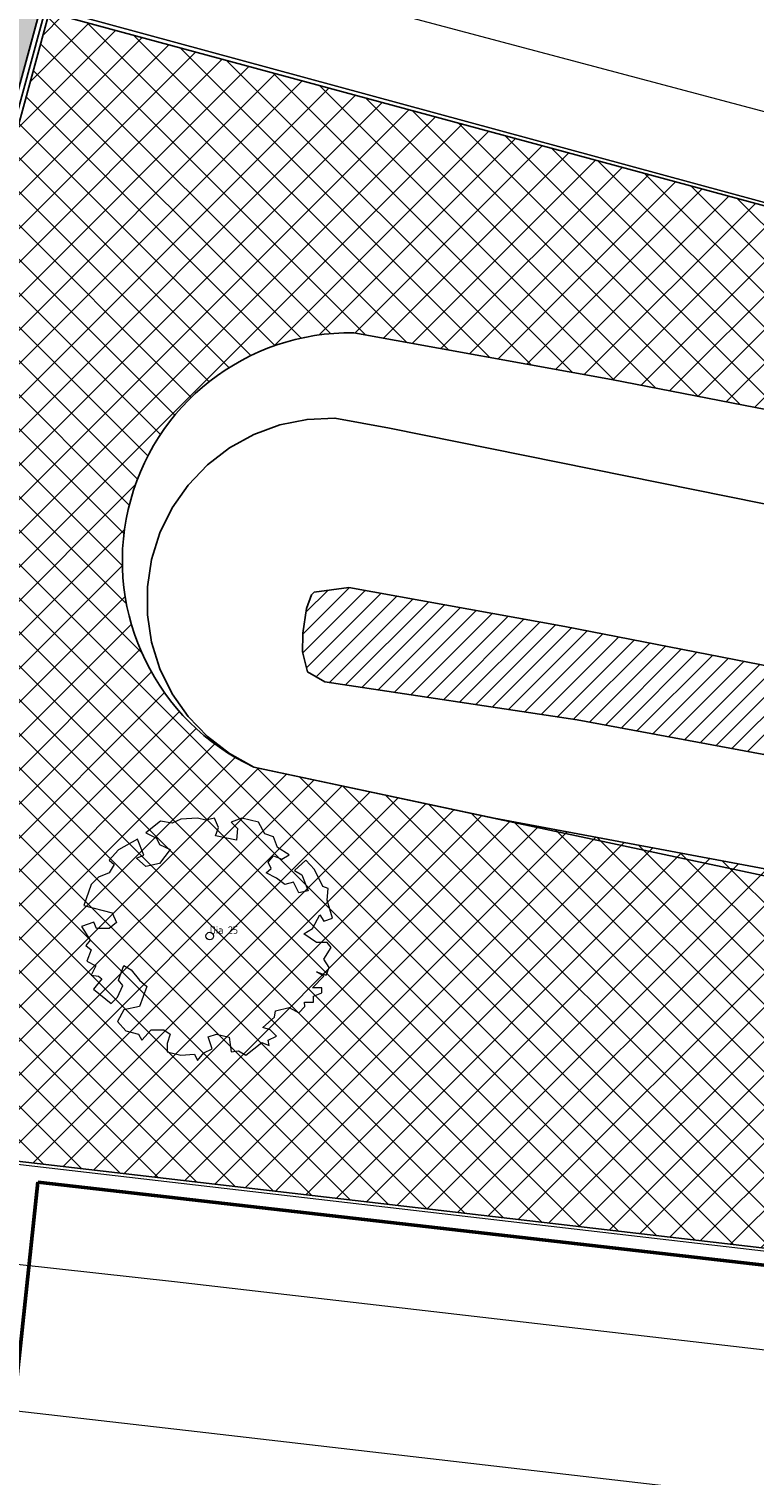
# Model space of a CAD drawing. Header units: metres. Extents: x 252743 to 254903, y 592696 to 593766.
# Tile 3 of 256: x 253656 to 253671, y 592881 to 592910. Entities that reach past the tile are written whole.
import ezdxf
from ezdxf.enums import TextEntityAlignment as Align
from ezdxf.lldxf.tags import DXFTag

# ---------------------------------------------------------------- set-up
doc = ezdxf.new("R2010")
doc.units = ezdxf.units.M
for name, pattern in [('DASHED', [19.049999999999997, 12.7, -6.35]), ('IMPORT-KG-KADASTRAAL-SO _2_', [0]), ('IMPORT-KG-PERCEEL-SO _2_', [0])]:
    doc.linetypes.add(name, pattern=pattern)
for name, color, linetype, lineweight in [('132034000_dwg', 8, 'Continuous', 5), ('ALGEMEEN WERKGRENS', 10, 'FENCELINE1', 50), ('B-BH-KG-GRENS_KADASTRAAL-G', 250, 'IMPORT-KG-KADASTRAAL-SO _2_', 18), ('B-BH-KG-GRENS_PERCEEL-G', 250, 'IMPORT-KG-PERCEEL-SO _2_', 18), ('B-BH-OG-TERREIN_OEVER-G', 250, 'Continuous', 18), ('B-BH-OG-WATER-G', 250, 'Continuous', 18), ('B-BH-VH-GESLOTENVERHARDING-G', 250, 'Continuous', 18), ('B-BH-VH-OPENVERHARDING-G', 250, 'Continuous', 18), ('B-WE-GR-BOOM-S6', 8, 'Continuous', 9), ('B-WE-GR-BOOM_STAMDIAMETER-T', 7, 'Continuous', 25), ('N-woningen', 1, 'Continuous', 0)]:
    doc.layers.add(name, color=color, linetype=linetype, lineweight=lineweight)
for name, color, linetype in [('B-WATER-BOVENINSTEEK', 8, 'Continuous'), ('B-WATER-TE-BAGGEREN-WATERGANG', 140, 'Continuous'), ('N-GR-ARC-GROENVOORZIENING-N', 82, 'Continuous'), ('N-WATER-TALUD', 7, 'Continuous'), ('N-WB-ARC-BETONTEGEL 30X30', 8, 'Continuous'), ('N-WB-BAND GAZONBAND 10x20', 7, 'DASHED'), ('N-WB-KANTVERHARDING', 2, 'Continuous')]:
    doc.layers.add(name, color=color, linetype=linetype)
doc.layers.add('B-WE-KG-GRENS_PERCEEL-G', color=7, linetype='KG-PERCEEL-SO', lineweight=18, true_color=0x00a6ff)
doc.layers.get('0').freeze()
doc.styles.add('NLCS-ISO', font='txt')
doc.styles.get("Standard").update_dxf_attribs({"font": 'simplex.shx'})
doc.linetypes.add('FENCELINE1', pattern='A,6.35,-2.54,[133,ltypeshp.shx,S=2.54,R=0,X=-2.54,Y=0],-2.54,25.4', length=36.83)
tags = doc.linetypes.add('KG-PERCEEL-SO', pattern='A,5.5,-2,["P",Standard,S=1.8,R=0,X=-0.5,Y=-0.9],-2,5.5,-2,[5,NLCS.SHX,S=0.75,R=0,X=0,Y=0],-2', length=19).pattern_tags.tags
tags[6] = DXFTag(74, 10)
pattern_1 = [(45, (0, 0), (-0.3367596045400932, 0.3367596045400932), []), (135, (0, 0), (-0.3367596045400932, -0.3367596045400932), [])]

# ---------------------------------------------------------------- blocks, each defined once
blk = doc.blocks.new('SGR-BOOM_06_ST')
at = {"linetype": 'Continuous', "flags": 128}
blk.add_lwpolyline([(2.697926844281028, 3.519936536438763), (2.530031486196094, 3.938911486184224), (2.197017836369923, 4.064448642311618), (1.94450365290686, 4.524361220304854), (1.273022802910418, 4.692183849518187), (0.8554126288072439, 4.524288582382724), (1.107912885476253, 4.273186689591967), (1.064270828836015, 3.811889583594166), (0.2276521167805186, 3.979701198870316), (0.3518243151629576, 4.315444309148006), (0.1839317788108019, 4.692111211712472), (-0.1504327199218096, 4.608837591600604), (-0.4861730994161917, 4.692066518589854), (-1.154910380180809, 4.649713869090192), (-1.490634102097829, 4.483188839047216), (-1.95193375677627, 4.56504461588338), (-2.538756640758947, 4.105076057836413), (-2.119756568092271, 3.896293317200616), (-1.994180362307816, 3.643818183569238), (-1.575180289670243, 3.435035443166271), (-1.994130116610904, 2.890461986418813), (-2.538667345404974, 2.766231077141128), (-2.915367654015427, 3.099211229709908), (-2.619546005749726, 3.216664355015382), (-2.873110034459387, 3.855299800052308), (-3.627802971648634, 3.434898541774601), (-4.004453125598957, 3.015887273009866), (-3.794266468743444, 2.84803387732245), (-4.004419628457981, 2.513649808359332), (-4.424759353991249, 2.345754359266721), (-4.716801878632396, 2.05367287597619), (-5.01017267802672, 1.214316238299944), (-3.88011881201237, 0.9209648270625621), (-3.712226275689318, 0.5442979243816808), (-4.004271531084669, 0.2931597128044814), (-4.506508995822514, 0.2931262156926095), (-4.602327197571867, 0.5555981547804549), (-5.093368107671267, 0.3763383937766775), (-4.757596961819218, -0.1681847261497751), (-4.925450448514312, -0.3770066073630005), (-4.716628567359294, -0.544860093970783), (-4.88446521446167, -1.006165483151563), (-4.532341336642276, -1.182198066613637), (-4.716561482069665, -1.550699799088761), (-4.424496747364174, -1.591623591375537), (-4.292786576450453, -1.70719043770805), (-4.61907625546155, -2.106831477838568), (-3.920821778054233, -2.682045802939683), (-3.668355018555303, -2.430910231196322), (-3.459575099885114, -1.969602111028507), (-3.627456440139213, -1.760802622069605), (-3.418684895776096, -1.173935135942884), (-3.123882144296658, -1.341782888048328), (-2.788119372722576, -1.760746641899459), (-2.496040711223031, -2.010481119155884), (-2.788049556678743, -2.807529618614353), (-3.418567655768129, -2.931766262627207), (-3.668290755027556, -3.394441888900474), (-3.332530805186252, -3.771097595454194), (-2.831649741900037, -3.896623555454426), (-2.768861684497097, -4.022178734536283), (-2.70607362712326, -4.147733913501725), (-2.328058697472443, -3.728722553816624), (-1.825821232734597, -3.728689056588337), (-1.574691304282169, -3.89653972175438), (-1.698860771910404, -4.27322610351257), (-1.6988383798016, -4.608960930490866), (-1.154284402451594, -4.735848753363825), (-0.6097418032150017, -4.692139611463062), (-0.4855303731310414, -4.944614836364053), (-0.2330665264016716, -4.64980644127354), (0.1012924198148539, -4.483281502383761), (-0.05880460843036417, -4.006538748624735), (0.2691206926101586, -3.89641674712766), (0.7727313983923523, -4.023307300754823), (0.8560217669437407, -4.608790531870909), (1.149445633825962, -4.565098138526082), (1.441519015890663, -4.735675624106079), (2.070647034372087, -4.232031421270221), (2.365446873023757, -4.356206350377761), (2.321760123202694, -4.14739857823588), (2.657483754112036, -3.979508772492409), (2.406348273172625, -3.728406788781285), (2.112915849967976, -3.643810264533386), (2.574182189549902, -3.226158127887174), (2.615108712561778, -2.975036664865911), (3.159645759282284, -2.848076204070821), (3.537702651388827, -3.058226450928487), (3.787439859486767, -2.807091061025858), (3.770391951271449, -2.632754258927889), (4.123163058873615, -2.632730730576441), (4.123146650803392, -2.386717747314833), (4.458873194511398, -2.262500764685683), (4.458859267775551, -2.05369007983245), (4.082181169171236, -2.05371520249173), (4.543444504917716, -1.591025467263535), (4.250006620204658, -1.424542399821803), (4.626693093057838, -1.550076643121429), (4.752232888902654, -1.256641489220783), (4.54339981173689, -0.9209205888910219), (4.835431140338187, -0.4609716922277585), (4.667549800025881, -0.2521722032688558), (4.249928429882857, -0.2522000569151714), (3.746303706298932, 0.08486595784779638), (4.082024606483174, 0.2936990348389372), (4.375415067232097, 0.8382641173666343), (4.543299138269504, 0.5885213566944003), (4.876296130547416, 0.7127381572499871), (4.667437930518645, 1.425137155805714), (4.711079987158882, 1.886434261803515), (4.499534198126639, 1.969671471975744), (4.163754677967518, 2.639753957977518), (3.828442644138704, 3.012677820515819), (3.373874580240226, 2.603955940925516), (3.662895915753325, 2.430909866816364), (3.914056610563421, 1.801765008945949), (3.537384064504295, 1.718488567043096), (3.327180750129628, 2.136095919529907), (2.991451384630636, 2.054186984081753), (2.657064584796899, 2.305283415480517), (2.238064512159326, 2.514066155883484), (2.446864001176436, 2.681947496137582), (2.321287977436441, 2.931693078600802), (2.530081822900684, 3.184190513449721), (2.865825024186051, 3.05865353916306), (3.159240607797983, 3.226540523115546)], close=True, dxfattribs=at)
blk.add_circle((0, 0), 0.15)
at = {"layer": 'B-WE-GR-BOOM_STAMDIAMETER-T', "style": 'NLCS-ISO'}
blk.add_attdef('STAMDIAMETER', text='', height=0.3, dxfattribs=at).set_placement((0, 0), align=Align.BOTTOM_LEFT)
blk = doc.blocks.new('132034000_dwg_GWW-CAD Brk tekening 12A-1381409-Plot dakaanzicht')
at = {"layer": 'B-BH-KG-GRENS_KADASTRAAL-G', "color": 253, "linetype": 'Continuous', "lineweight": 9, "flags": 128}
blk.add_lwpolyline([(253709161.0116581, 592905031.9403845), (253711784, 592904347.0000001), (253709545, 592895825.0000001), (253699930, 592898291.0000001), (253684274, 592902545.0000001), (253656595, 592910066.0000001), (253658879, 592918466.0000001), (253662950.8999818, 592917386.655427)], dxfattribs=at)
at = {"layer": 'B-BH-KG-GRENS_PERCEEL-G', "color": 253, "linetype": 'Continuous', "lineweight": 9, "flags": 128}
for points in [[(253672689.0093528, 592953993.5533513), (253668818, 592955029.0000001), (253667142, 592948863), (253665489, 592942783.0000001), (253663836, 592936704.0000001), (253662184, 592930625.0000001), (253660531, 592924545.0000001), (253658879, 592918466.0000001), (253656595, 592910066.0000001), (253684274, 592902545.0000001), (253699930, 592898291.0000001), (253700067, 592852071.0000001), (253696706, 592852580.0000001), (253696669, 592852586.0000001), (253687651, 592853959.0000001), (253678518, 592855357.0000001), (253672593, 592856254.0000001), (253666660, 592857150.0000001), (253660725, 592858057.0000001), (253654793, 592858953), (253646243, 592860252.0000001), (253641949, 592830053), (253641778, 592828808.0000001), (253641308.8610353, 592825506.0123112)], [(253673422.4149097, 592914610.9554193), (253685668, 592911365.0000001), (253683990, 592905030.0000002), (253684869, 592904792.0000001), (253684274, 592902545.0000001), (253656595, 592910066.0000001), (253658879, 592918466.0000001)]]:
    blk.add_lwpolyline(points, dxfattribs=at)
blk = doc.blocks.new('132034000_dwg_GWW-CAD Bgt tekening 12A-1381416-Plot dakaanzicht')
at = {"layer": 'B-BH-OG-TERREIN_OEVER-G', "color": 253, "lineweight": 9, "flags": 128}
blk.add_lwpolyline([(253673967, 592892136), (253660727, 592894955), (253660243, 592895222), (253659805, 592895560), (253659423, 592895961), (253659107, 592896414), (253658863, 592896911), (253658697, 592897438), (253658613, 592897985), (253658613, 592898538), (253658697, 592899085), (253658863, 592899613), (253659107, 592900109), (253659423, 592900562), (253659805, 592900963), (253660243, 592901301), (253660727, 592901568), (253661246, 592901759), (253661788, 592901869), (253662341, 592901895), (253663426, 592901697), (253700412, 592894223)], dxfattribs=at)
blk.add_lwpolyline([(253661926, 592898430), (253661876, 592898381), (253661776, 592898109), (253661701, 592897615), (253661701, 592897590), (253661700, 592897244), (253661797, 592896848), (253662143, 592896650), (253667158, 592895894), (253683266, 592892906), (253697718, 592890392), (253698978, 592890092), (253699497, 592890066), (253699794, 592890312), (253699968, 592890583), (253700068, 592891053), (253700069, 592891349), (253699971, 592891597), (253699576, 592891771), (253683542, 592894512), (253666916, 592897748), (253662618, 592898527)], close=True, dxfattribs=at)
at = {"layer": 'B-BH-OG-WATER-G', "color": 253, "lineweight": 9, "flags": 128}
blk.add_lwpolyline([(253666916, 592897748), (253683542, 592894512), (253699576, 592891771), (253699971, 592891597), (253700069, 592891349), (253700068, 592891053), (253699968, 592890583), (253699794, 592890312), (253699497, 592890066), (253698978, 592890092), (253697718, 592890392), (253683266, 592892906), (253667158, 592895894), (253662143, 592896650), (253661797, 592896848), (253661700, 592897244), (253661701, 592897590), (253661701, 592897615), (253661776, 592898109), (253661876, 592898381), (253661926, 592898430), (253662618, 592898527)], close=True, dxfattribs=at)
at = {"layer": 'B-BH-VH-GESLOTENVERHARDING-G', "color": 253, "lineweight": 9, "flags": 128}
blk.add_lwpolyline([(253710229, 592875884), (253722363, 592874481), (253726394, 592874015), (253737753, 592872654), (253737548, 592871023), (253734676, 592871356), (253734297, 592868078), (253737137, 592867749), (253736965, 592866375), (253731688, 592867072), (253729936, 592867303), (253729531, 592867366), (253657389, 592875820), (253654207, 592876106), (253651817, 592876370), (253651361, 592876389), (253649893, 592876587), (253650426, 592882791), (253652597, 592882542), (253654909, 592882277), (253659600, 592881739), (253701581, 592876885), (253704362, 592876563), (253706653, 592876298)], close=True, dxfattribs=at)
at = {"layer": 'B-BH-VH-OPENVERHARDING-G', "color": 253, "lineweight": 9, "flags": 128}
blk.add_lwpolyline([(253706653, 592876298), (253704362, 592876563), (253701581, 592876885), (253701779, 592879785), (253659152, 592884719), (253655235, 592885152), (253654909, 592882277), (253652597, 592882542), (253650426, 592882791), (253649992, 592882841), (253650317, 592885739), (253646274, 592886196), (253640744, 592886871), (253640323, 592886934), (253640483, 592888791), (253640935, 592888726), (253648543, 592887815), (253650151, 592887741), (253705715, 592881284)], dxfattribs=at)
blk = doc.blocks.new('132034000_dwg-1357416-Plot dakaanzicht')
for name in ['132034000_dwg_GWW-CAD Brk tekening 12A-1381409-Plot dakaanzicht', '132034000_dwg_GWW-CAD Bgt tekening 12A-1381416-Plot dakaanzicht']:
    blk.add_blockref(name, (0, 0))

msp = doc.modelspace()

# ---------------------------------------------------------------- hatches: boundary and pattern name
at = {"layer": 'B-WATER-TE-BAGGEREN-WATERGANG'}
h = msp.add_hatch(dxfattribs=at)
h.set_pattern_fill('ANSI31', color=256, scale=0.08299999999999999)
h.set_pattern_definition([(45, (0, 0), (-0.1863403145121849, 0.1863403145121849), [])])
h.paths.add_polyline_path([(253666.916, 592897.748), (253662.618, 592898.527), (253661.926, 592898.43), (253661.876, 592898.381), (253661.776, 592898.109), (253661.701, 592897.615), (253661.701, 592897.59), (253661.7, 592897.244), (253661.797, 592896.848), (253662.143, 592896.65), (253667.158, 592895.894), (253683.266, 592892.906), (253697.718, 592890.392), (253698.978, 592890.092), (253699.497, 592890.066), (253699.794, 592890.312), (253699.968, 592890.583), (253700.068, 592891.053), (253700.069, 592891.349), (253699.971, 592891.597), (253699.576, 592891.771), (253683.542, 592894.512)])
at = {"layer": 'N-GR-ARC-GROENVOORZIENING-N'}
h = msp.add_hatch(dxfattribs=at)
h.set_pattern_fill('ANSI37', color=256, scale=0.15)
h.set_pattern_definition(pattern_1)
edge = h.paths.add_edge_path(flags=16)
edge.add_arc((253688.6698402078, 592784.8656937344), 174.2347316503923, 102.9304769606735, 105.25854692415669, ccw=False)
edge.add_arc((253650.8464449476, 592948.1681098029), 6.617455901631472, 1.5252866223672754, 100.13854102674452, ccw=False)
edge.add_line((253657.4615561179, 592948.3442540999), (253657.328911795, 592946.6391904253))
edge.add_line((253657.328911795, 592946.6391904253), (253651.4989787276, 592923.8406896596))
edge.add_arc((253631.4254984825, 592927.3930515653), 20.38538408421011, 303.48306557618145, 349.96438851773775, ccw=False)
edge.add_line((253642.6719211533, 592910.3906440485), (253637.223999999, 592907.1339999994))
edge.add_line((253637.223999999, 592907.1339999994), (253634.7609999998, 592905.6579999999))
edge.add_line((253634.7609999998, 592905.6579999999), (253629.1079999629, 592902.8029999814))
edge.add_line((253629.1079999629, 592902.8029999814), (253619.5380000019, 592901.0940000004))
edge.add_line((253619.5380000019, 592901.0940000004), (253607.267000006, 592899.6020000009))
edge.add_line((253607.267000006, 592899.6020000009), (253601.4839999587, 592899.5270000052))
edge.add_line((253601.4839999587, 592899.5270000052), (253590.8585648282, 592900.8378301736))
edge.add_line((253590.8585648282, 592900.8378301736), (253577.7541256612, 592902.454488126))
edge.add_line((253577.7541256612, 592902.454488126), (253567.6124749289, 592903.7521695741))
edge.add_arc((253568.9993954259, 592906.8181113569), 3.365047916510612, 98.9760628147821, 245.659734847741, ccw=False)
edge.add_arc((253475.9104541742, 592150.8357836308), 764.9274037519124, 81.6488871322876, 83.04959971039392, ccw=False)
edge.add_arc((253600.2276280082, 592989.8688168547), 83.27251561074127, 260.8653323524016, 280.5804538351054)
edge.add_arc((253611.6611895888, 592922.35444776), 14.85181616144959, 285.050621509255, 334.5956114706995)
edge.add_arc((253613.4278320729, 592922.5804567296), 13.38757452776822, 330.4746965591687, 372.894413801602)
edge.add_arc((253659.4134931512, 592927.8635593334), 33.01558556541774, 148.8830366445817, 183.9870336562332, ccw=False)
edge.add_arc((253648.9425040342, 592931.5698085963), 22.24875944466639, 105.98479150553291, 143.1091290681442, ccw=False)
edge = h.paths.add_edge_path()
edge.add_line((253627.4600391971, 592951.913796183), (253645.7713144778, 592956.531983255))
edge.add_line((253645.7713144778, 592956.531983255), (253653.4987677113, 592957.1479468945))
edge.add_line((253653.4987677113, 592957.1479468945), (253661.8082002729, 592954.9218046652))
edge.add_line((253661.8082002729, 592954.9218046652), (253662.2109392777, 592953.5636054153))
edge.add_line((253662.2109392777, 592953.5636054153), (253662.7253929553, 592951.7298562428))
edge.add_arc((253658.7534774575, 592950.2296084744), 4.245804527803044, -17.117870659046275, 20.692248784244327, ccw=False)
edge.add_line((253662.81119818, 592948.9799050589), (253659.2939569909, 592937.182658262))
edge.add_line((253659.2939569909, 592937.182658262), (253652.3563909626, 592911.6997294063))
edge.add_line((253652.3563909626, 592911.6997294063), (253650.9025068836, 592905.1476285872))
edge.add_arc((253645.2562484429, 592907.0540951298), 5.959433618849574, 289.91974605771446, 341.3426788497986, ccw=False)
edge.add_line((253647.2866488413, 592901.4512098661), (253643.4665744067, 592899.962378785))
edge.add_arc((253645.7708756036, 592893.0572087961), 7.279503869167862, 108.4541975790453, 173.7583834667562)
edge.add_line((253638.5345227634, 592893.8486468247), (253638.1076484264, 592889.2040589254))
edge.add_line((253638.1076484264, 592889.2040589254), (253632.8795842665, 592889.7879625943))
edge.add_line((253632.8795842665, 592889.7879625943), (253559.9522374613, 592898.1769253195))
edge.add_line((253559.9522374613, 592898.1769253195), (253564.0780318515, 592914.2688563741))
edge.add_line((253564.0780318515, 592914.2688563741), (253595.8439932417, 592909.4385415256))
edge.add_line((253595.8439932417, 592909.4385415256), (253611.583921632, 592910.1209197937))
edge.add_line((253611.583921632, 592910.1209197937), (253618.4216554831, 592913.5475677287))
edge.add_line((253618.4216554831, 592913.5475677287), (253627.5328885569, 592951.9876965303))
h = msp.add_hatch(dxfattribs=at)
h.set_pattern_fill('ANSI37', color=256, scale=0.15)
h.set_pattern_definition(pattern_1)
h.paths.add_polyline_path([(253650.6083680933, 592887.7455394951), (253656.6573052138, 592909.9620903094), (253683.073032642, 592902.8195165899), (253696.6188581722, 592899.1388803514), (253709.4838713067, 592895.789223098), (253705.677694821, 592881.33867165)])
edge = h.paths.add_edge_path(flags=16)
edge.add_line((253667.8395167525, 592902.6620779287), (253662.7193629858, 592903.5900909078))
edge.add_arc((253662.6465717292, 592899.0594928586), 4.53118276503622, 89.07953145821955, 244.9356486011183)
edge.add_line((253660.727, 592894.955), (253665.5072226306, 592893.937216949))
edge.add_line((253665.5072226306, 592893.937216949), (253682.5410547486, 592890.7491303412))
edge.add_line((253682.5410547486, 592890.7491303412), (253698.4850730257, 592888.2871528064))
edge.add_arc((253699.8208030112, 592892.421495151), 4.344762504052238, 252.0953092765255, 433.8837791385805)
edge.add_line((253701.026851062, 592896.5955111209), (253684.441004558, 592899.4308488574))
edge.add_line((253684.441004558, 592899.4308488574), (253667.8395167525, 592902.6620779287))
at = {"layer": 'N-WB-ARC-BETONTEGEL 30X30'}
h = msp.add_hatch(dxfattribs=at)
h.set_pattern_fill('AR-B88', color=256, scale=0.002, angle=255.05, style=0)
h.set_pattern_definition([(255.05, (0, 0), (0.3926438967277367, -0.1048414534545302), []), (345.05, (0, 0), (0.4450646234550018, 0.0914804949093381), [0.4064, -0.4064])])
edge = h.paths.add_edge_path()
edge.add_line((253665.1973514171, 592952.6276779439), (253665.1973514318, 592952.6276778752))
edge.add_line((253665.1973514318, 592952.6276778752), (253665.1973514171, 592952.6276779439))
edge.add_arc((253657.4625816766, 592950.222820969), 8.100000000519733, -15.185234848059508, 17.27126008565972, ccw=False)
edge.add_line((253665.2797623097, 592948.1011030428), (253663.970822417, 592943.2784923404))
edge.add_line((253663.970822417, 592943.2784923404), (253662.3119490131, 592937.1698509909))
edge.add_line((253662.3119490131, 592937.1698509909), (253660.6544268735, 592931.0783387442))
edge.add_line((253660.6544268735, 592931.0783387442), (253658.9935585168, 592924.9745289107))
edge.add_line((253658.9935585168, 592924.9745289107), (253657.3532448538, 592918.9462590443))
edge.add_line((253657.3532448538, 592918.9462590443), (253655.0203434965, 592910.3726799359))
edge.add_line((253655.0203434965, 592910.3726799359), (253653.281828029, 592903.9835114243))
edge.add_line((253653.281828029, 592903.9835114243), (253652.7019906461, 592901.852567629))
edge.add_line((253652.7019906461, 592901.852567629), (253648.8781221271, 592887.7995777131))
edge.add_line((253648.8781221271, 592887.7995777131), (253650.151, 592887.741))
edge.add_line((253650.151, 592887.741), (253650.4108198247, 592887.7108067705))
edge.add_line((253650.4108198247, 592887.7108067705), (253658.7832785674, 592918.4916346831))
edge.add_line((253658.7832785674, 592918.4916346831), (253665.3989835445, 592942.8138657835))
edge.add_line((253665.3989835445, 592942.8138657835), (253668.683181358, 592954.9140451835))
edge.add_line((253668.683181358, 592954.9140451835), (253665.8820723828, 592955.4776760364))
edge.add_line((253665.8820723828, 592955.4776760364), (253665.1973514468, 592952.6276778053))

# ---------------------------------------------------------------- linework, layer by layer
at = {"layer": 'ALGEMEEN WERKGRENS', "ltscale": 0.3}
msp.add_lwpolyline([(253983.948, 592985.9839999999), (253988.3556754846, 592968.3210774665, 0.1289465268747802), (253974.2677038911, 592955.2513071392), (253970.4203707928, 592946.8602480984, -0.0837852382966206), (253948.4487089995, 592913.7152736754, -0.09025934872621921), (253907.2532639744, 592881.5882848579, -0.1560295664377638), (253824.2295635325, 592866.9065797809), (253796.7617162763, 592870.0570945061), (253704.005946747, 592881.265993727), (253656.434998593, 592886.7029763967), (253655.9515545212, 592882.1394631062), (253632.2405569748, 592884.7764323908), (253632.8421086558, 592889.3994335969), (253559.1310829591, 592897.4088580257), (253563.3458551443, 592914.7948538), (253595.547573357, 592909.7371527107), (253609.7425976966, 592910.3525542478), (253615.993630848, 592914.9373029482), (253624.6652026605, 592952.4976242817), (253653.9359214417, 592964.3409799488), (253680.3966956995, 593069.4514968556), (253685.7321312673, 593068.0886558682)], format="xyb", dxfattribs=at)
at = {"layer": 'B-WATER-BOVENINSTEEK'}
msp.add_lwpolyline([(253700.412, 592894.223), (253663.426, 592901.697), (253662.341, 592901.895), (253661.788, 592901.869), (253661.246, 592901.759), (253660.727, 592901.568), (253660.243, 592901.301), (253659.805, 592900.963), (253659.423, 592900.562), (253659.107, 592900.109), (253658.863, 592899.613), (253658.697, 592899.085), (253658.613, 592898.538), (253658.613, 592897.985), (253658.697, 592897.438), (253658.863, 592896.911), (253659.107, 592896.414), (253659.423, 592895.961), (253659.805, 592895.56), (253660.243, 592895.222), (253660.727, 592894.955), (253673.967, 592892.136)], dxfattribs=at)
msp.add_lwpolyline([(253666.916, 592897.748), (253662.618, 592898.527), (253661.926, 592898.43), (253661.876, 592898.381), (253661.776, 592898.109), (253661.701, 592897.615), (253661.701, 592897.59), (253661.7, 592897.244), (253661.797, 592896.848), (253662.143, 592896.65), (253667.158, 592895.894), (253683.266, 592892.906), (253697.718, 592890.392), (253698.978, 592890.092), (253699.497, 592890.066), (253699.794, 592890.312), (253699.968, 592890.583), (253700.068, 592891.053), (253700.069, 592891.349), (253699.971, 592891.597), (253699.576, 592891.771), (253683.542, 592894.512)], close=True, dxfattribs=at)
at = {"layer": 'B-WE-KG-GRENS_PERCEEL-G', "ltscale": 0.5}
msp.add_lwpolyline([(253684.274, 592902.545), (253656.595, 592910.066), (253658.879, 592918.466)], dxfattribs=at)
at = {"layer": 'N-GR-ARC-GROENVOORZIENING-N'}
msp.add_lwpolyline([(253650.6083680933, 592887.7455394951), (253656.6573052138, 592909.9620903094), (253683.073032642, 592902.8195165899), (253696.6188581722, 592899.1388803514), (253709.4838713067, 592895.789223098), (253705.677694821, 592881.33867165)], close=True, dxfattribs=at)
at = {"layer": 'N-WATER-TALUD'}
msp.add_lwpolyline([(253667.8395167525, 592902.6620779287), (253662.7193629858, 592903.5900909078, 0.80874506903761), (253660.727, 592894.955), (253665.5072226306, 592893.937216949), (253682.5410547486, 592890.7491303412), (253698.4850730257, 592888.2871528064, 1.015730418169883), (253701.026851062, 592896.5955111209), (253684.441004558, 592899.4308488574)], format="xyb", close=True, dxfattribs=at)
at = {"layer": 'N-WB-ARC-BETONTEGEL 30X30'}
msp.add_lwpolyline([(253665.1973514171, 592952.6276779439), (253665.1973514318, 592952.6276778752), (253665.1973514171, 592952.6276779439, -0.1425725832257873), (253665.2797623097, 592948.1011030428), (253663.970822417, 592943.2784923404), (253662.3119490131, 592937.1698509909), (253660.6544268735, 592931.0783387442), (253658.9935585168, 592924.9745289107), (253657.3532448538, 592918.9462590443), (253655.0203434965, 592910.3726799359), (253653.281828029, 592903.9835114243), (253652.7019906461, 592901.852567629), (253648.8781221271, 592887.7995777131), (253650.151, 592887.741), (253650.4108198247, 592887.7108067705), (253658.7832785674, 592918.4916346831), (253665.3989835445, 592942.8138657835), (253668.683181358, 592954.9140451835), (253665.8820723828, 592955.4776760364), (253665.1973514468, 592952.6276778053)], format="xyb", dxfattribs=at)
at = {"layer": 'N-WB-BAND GAZONBAND 10x20', "ltscale": 0.5}
msp.add_lwpolyline([(253668.8077006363, 592954.9910533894), (253668.8077006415, 592954.9910533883), (253667.9130301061, 592951.6947617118), (253664.2060169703, 592938.0367768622), (253650.5090362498, 592887.6993932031)], dxfattribs=at)
at = {"layer": 'N-WB-KANTVERHARDING'}
msp.add_lwpolyline([(253668.7094447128, 592955.0108089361), (253667.8165217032, 592951.7209557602), (253664.1095085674, 592938.0629709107), (253650.4125446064, 592887.7256489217)], dxfattribs=at)
at = {"layer": 'N-woningen', "color": 6}
msp.add_lwpolyline([(253672.8776591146, 592953.9760380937), (253661.3217696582, 592910.5367848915), (253671.4302166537, 592907.8477517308), (253682.9858610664, 592951.2870148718)], close=True, dxfattribs=at)
at = {"layer": 'N-woningen'}
msp.add_lwpolyline([(253658.8789999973, 592918.4660000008), (253656.5949999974, 592910.0660000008), (253684.2739999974, 592902.5450000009), (253684.8689999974, 592904.7920000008), (253683.9899999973, 592905.0300000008), (253685.6679999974, 592911.3650000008), (253658.8789999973, 592918.4660000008)], close=True, dxfattribs=at)

# ---------------------------------------------------------------- block references
at = {"layer": '132034000_dwg', "color": 253, "lineweight": 9, "xscale": 0.001, "yscale": 0.001, "zscale": 0.001}
msp.add_blockref('132034000_dwg-1357416-Plot dakaanzicht', (0, 0), dxfattribs=at)
at = {"layer": 'B-WE-GR-BOOM-S6'}
ref = msp.add_blockref('SGR-BOOM_06_ST', (253659.8525074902, 592891.5947210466), dxfattribs=dict(at, xscale=0.5, yscale=0.5, zscale=0.5))
ref.add_attrib('STAMDIAMETER', 'Dia 25', dxfattribs={"layer": 'B-WE-GR-BOOM_STAMDIAMETER-T', "height": 0.15, "style": 'NLCS-ISO'}).set_placement((253659.8525074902, 592891.5947210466), align=Align.BOTTOM_LEFT)

doc.saveas('drawing.dxf')
